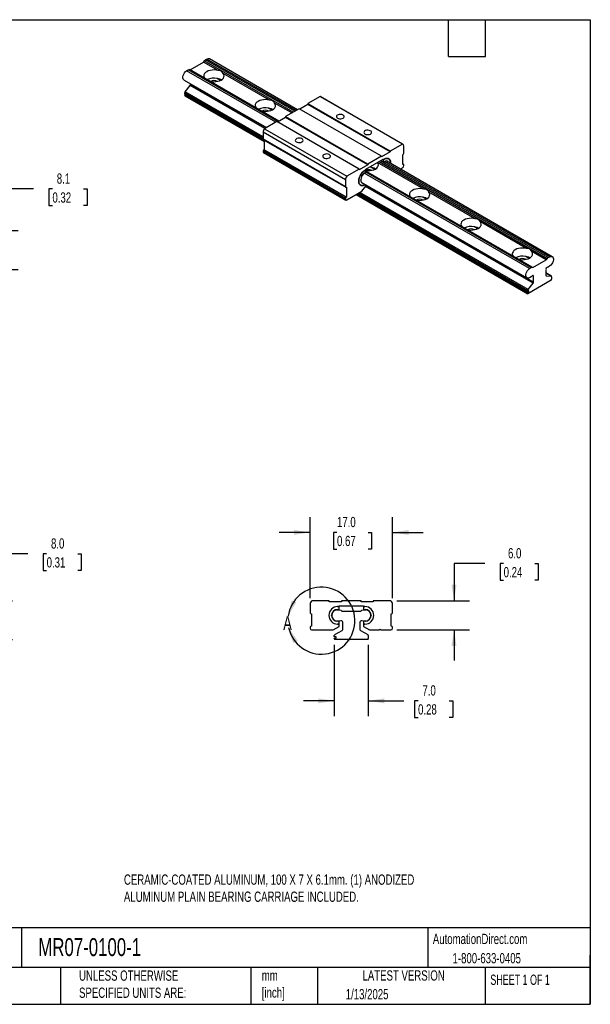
# Model space of a CAD drawing. Header units: millimetres. Extents: x 6 to 273, y 6 to 210.
# Tile 2 of 2: x 155 to 273, y 6 to 210. Entities that reach past the tile are written whole.
import ezdxf

# ---------------------------------------------------------------- set-up
doc = ezdxf.new("R2010")
doc.units = ezdxf.units.MM
doc.linetypes.add('SLD-Solid', pattern=[0])
doc.layers.add('DIMENSIONS', color=140, linetype='SLD-Solid', lineweight=25)
doc.layers.add('TEXT', color=140, linetype='SLD-Solid', lineweight=25)
doc.styles.add('SLDTEXTSTYLE0', font='TXT', dxfattribs={"width": 0.7})
doc.styles.add('SLDTEXTSTYLE1', font='TXT', dxfattribs={"width": 0.65})
doc.dimstyles.new('SLDDIMSTYLE0', dxfattribs={"dimtxt": 2.158008, "dimasz": 3.302, "dimexe": 0, "dimexo": 0.0625, "dimgap": 0.539502, "dimtad": 0, "dimtih": 1, "dimtoh": 1, "dimrnd": 1e-09, "dimzin": 4, "dimdsep": 46, "dimtxsty": 'SLDTEXTSTYLE0', "dimsah": 1, "dimcen": 0.09, "dimadec": 0, "dimazin": 1, "dimtfac": 1, "dimtofl": 0, "dimtmove": 0, "dimatfit": 3, "dimfxl": 0, "dimfrac": 2, "dimtolj": 1, "dimtzin": 12, "dimarcsym": 0})
doc.dimstyles.new('SLDDIMSTYLE1', dxfattribs={"dimtxt": 2.158008, "dimasz": 3.302, "dimexe": 0, "dimexo": 0.0625, "dimgap": 0.539502, "dimtad": 0, "dimtih": 1, "dimtoh": 1, "dimrnd": 1e-09, "dimzin": 12, "dimdsep": 46, "dimtxsty": 'SLDTEXTSTYLE0', "dimsah": 1, "dimcen": 0.09, "dimadec": 0, "dimazin": 3, "dimtfac": 1, "dimtmove": 0, "dimatfit": 0, "dimfxl": 0, "dimfrac": 2, "dimtolj": 1, "dimtzin": 12, "dimarcsym": 0})
doc.dimstyles.new('SLDDIMSTYLE2', dxfattribs={"dimtxt": 2.158008, "dimasz": 3.302, "dimexe": 0, "dimexo": 0.0625, "dimgap": 0.539502, "dimtad": 0, "dimtih": 1, "dimtoh": 1, "dimrnd": 1e-09, "dimzin": 4, "dimdsep": 46, "dimtxsty": 'SLDTEXTSTYLE0', "dimsah": 1, "dimcen": 0.09, "dimadec": 0, "dimazin": 1, "dimtfac": 1, "dimtmove": 0, "dimatfit": 0, "dimfxl": 0, "dimfrac": 2, "dimtolj": 1, "dimtzin": 12, "dimarcsym": 0})

# ---------------------------------------------------------------- blocks, each defined once
blk = doc.blocks.new('_D')
at = {"layer": 'DIMENSIONS'}
for p, q in [((157.04, 99.31), (150.69, 99.31)), ((150.69, 99.31), (150.69, 89.62)), ((160.93, 99.31), (160.21, 99.31)), ((160.21, 99.31), (160.21, 95.88)), ((167.34, 99.31), (168.07, 99.31)), ((168.07, 99.31), (168.07, 95.88)), ((160.21, 95.88), (160.93, 95.88)), ((168.07, 95.88), (167.34, 95.88)), ((121.81, 89.62), (153.87, 89.62)), ((150.69, 89.62), (150.69, 81.62)), ((140.62, 81.62), (153.87, 81.62))]:
    blk.add_line(p, q, dxfattribs=at)
for points in [[(150.69, 89.62), (150.18, 86.32), (151.2, 86.32)], [(150.69, 81.62), (151.2, 84.92), (150.18, 84.92)]]:
    blk.add_solid(points, dxfattribs=at)
at = {"layer": 'DIMENSIONS', "char_height": 2.117, "attachment_point": 1, "style": 'SLDTEXTSTYLE0'}
for s, insert in [('8.0', (161.83, 102.52)), ('0.31', (160.93, 98.61))]:
    blk.add_mtext(s, dxfattribs=dict(at, insert=insert))
blk = doc.blocks.new('_D_3')
at = {"layer": 'DIMENSIONS'}
for p, q in [((215.26, 90.17), (215.26, 106.91)), ((232.26, 90.17), (232.26, 106.91)), ((215.26, 103.74), (208.91, 103.74)), ((220.81, 103.74), (220.09, 103.74)), ((220.09, 103.74), (220.09, 100.31)), ((227.22, 103.74), (227.95, 103.74)), ((227.95, 103.74), (227.95, 100.31)), ((232.26, 103.74), (238.61, 103.74)), ((220.09, 100.31), (220.81, 100.31)), ((227.95, 100.31), (227.22, 100.31))]:
    blk.add_line(p, q, dxfattribs=at)
for points in [[(215.26, 103.74), (211.96, 104.24), (211.96, 103.23)], [(232.26, 103.74), (235.57, 103.23), (235.57, 104.24)]]:
    blk.add_solid(points, dxfattribs=at)
at = {"layer": 'DIMENSIONS', "char_height": 2.117, "attachment_point": 1, "style": 'SLDTEXTSTYLE0'}
for s, insert in [('17.0', (220.81, 106.95)), ('0.67', (220.81, 103.03))]:
    blk.add_mtext(s, dxfattribs=dict(at, insert=insert))
blk = doc.blocks.new('_D_4')
at = {"layer": 'DIMENSIONS'}
for p, q in [((251.3, 97.29), (244.95, 97.29)), ((244.95, 97.29), (244.95, 89.62)), ((255.18, 97.29), (254.46, 97.29)), ((254.46, 97.29), (254.46, 93.86)), ((261.6, 97.29), (262.32, 97.29)), ((262.32, 97.29), (262.32, 93.86)), ((254.46, 93.86), (255.18, 93.86)), ((262.32, 93.86), (261.6, 93.86)), ((233.17, 89.62), (248.12, 89.62)), ((233.15, 83.62), (248.12, 83.62)), ((244.95, 83.62), (244.95, 77.27))]:
    blk.add_line(p, q, dxfattribs=at)
for points in [[(244.95, 89.62), (245.45, 92.92), (244.44, 92.92)], [(244.95, 83.62), (244.44, 80.32), (245.45, 80.32)]]:
    blk.add_solid(points, dxfattribs=at)
at = {"layer": 'DIMENSIONS', "char_height": 2.117, "attachment_point": 1, "style": 'SLDTEXTSTYLE0'}
for s, insert in [('6.0', (256.08, 100.5)), ('0.24', (255.18, 96.59))]:
    blk.add_mtext(s, dxfattribs=dict(at, insert=insert))
blk = doc.blocks.new('_D_5')
at = {"layer": 'DIMENSIONS'}
for p, q in [((220.26, 80.55), (220.26, 65.8)), ((227.27, 80.55), (227.27, 65.8)), ((220.26, 68.98), (213.91, 68.98)), ((227.27, 68.98), (234.61, 68.98)), ((237.53, 68.98), (236.81, 68.98)), ((236.81, 68.98), (236.81, 65.55)), ((243.94, 68.98), (244.67, 68.98)), ((244.67, 68.98), (244.67, 65.55)), ((236.81, 65.55), (237.53, 65.55)), ((244.67, 65.55), (243.94, 65.55))]:
    blk.add_line(p, q, dxfattribs=at)
for points in [[(220.26, 68.98), (216.96, 69.48), (216.96, 68.47)], [(227.27, 68.98), (230.57, 68.47), (230.57, 69.48)]]:
    blk.add_solid(points, dxfattribs=at)
at = {"layer": 'DIMENSIONS', "char_height": 2.117, "attachment_point": 1, "style": 'SLDTEXTSTYLE0'}
for s, insert in [('7.0', (238.43, 72.19)), ('0.28', (237.53, 68.27))]:
    blk.add_mtext(s, dxfattribs=dict(at, insert=insert))
blk = doc.blocks.new('_D_7')
at = {"layer": 'DIMENSIONS'}
for p, q in [((158.23, 174.61), (151.88, 174.61)), ((151.88, 174.61), (151.88, 166.04)), ((162.12, 174.61), (161.39, 174.61)), ((161.39, 174.61), (161.39, 171.18)), ((168.53, 174.61), (169.26, 174.61)), ((169.26, 174.61), (169.26, 171.18)), ((161.39, 171.18), (162.12, 171.18)), ((169.26, 171.18), (168.53, 171.18)), ((140.62, 166.04), (155.05, 166.04)), ((140.62, 157.99), (155.05, 157.99)), ((151.88, 157.99), (151.88, 151.64))]:
    blk.add_line(p, q, dxfattribs=at)
for points in [[(151.88, 166.04), (152.39, 169.34), (151.37, 169.34)], [(151.88, 157.99), (151.37, 154.68), (152.39, 154.68)]]:
    blk.add_solid(points, dxfattribs=at)
at = {"layer": 'DIMENSIONS', "char_height": 2.117, "attachment_point": 1, "style": 'SLDTEXTSTYLE0'}
for s, insert in [('8.1', (163.02, 177.82)), ('0.32', (162.12, 173.91))]:
    blk.add_mtext(s, dxfattribs=dict(at, insert=insert))

msp = doc.modelspace()

# ---------------------------------------------------------------- linework, layer by layer
for p, q in [((193.414, 201.048), (193.682, 201.286)), ((193.682, 201.286), (193.978, 201.429)), ((212.095, 190.656), (193.682, 201.286)), ((212.367, 190.814), (193.978, 201.429)), ((212.644, 190.973), (194.492, 201.451)), ((189.794, 199.013), (190.09, 199.212)), ((190.09, 199.212), (190.358, 199.284)), ((208.65, 188.498), (190.09, 199.212)), ((208.846, 188.611), (190.358, 199.284)), ((190.502, 199.201), (193.27, 200.799)), ((193.27, 200.799), (193.414, 201.048)), ((196.268, 199.068), (193.27, 200.799)), ((211.755, 190.46), (193.414, 201.048)), ((208.182, 188.398), (189.794, 199.013)), ((196.778, 197.034), (196.107, 197.422)), ((206.875, 192.945), (197.343, 198.448)), ((189.28, 197.102), (206.27, 187.294)), ((189.497, 194.678), (190.539, 195.974)), ((205.923, 187.093), (190.539, 195.974)), ((190.629, 196.205), (190.629, 196.323)), ((206.168, 187.235), (190.629, 196.205)), ((189.407, 194.255), (189.407, 194.447)), ((205.585, 185.107), (189.407, 194.447)), ((205.585, 184.916), (189.407, 194.255)), ((189.407, 194.048), (189.587, 194.152)), ((205.765, 184.605), (189.407, 194.048)), ((189.407, 193.944), (189.407, 194.048)), ((205.765, 184.501), (189.407, 193.944)), ((189.46, 193.828), (205.765, 184.415)), ((205.585, 185.391), (189.497, 194.678)), ((217.35, 193.69), (214.806, 192.221)), ((234.32, 183.893), (217.35, 193.69)), ((234.392, 183.863), (217.422, 193.66)), ((207.385, 190.911), (206.713, 191.298)), ((211.468, 190.294), (207.95, 192.325)), ((213.006, 191.182), (210.185, 189.553)), ((229.977, 181.386), (213.006, 191.182)), ((214.804, 192.05), (213.154, 191.097)), ((231.775, 182.398), (214.804, 192.195)), ((214.804, 192.195), (214.804, 192.05)), ((231.775, 182.253), (214.804, 192.05)), ((214.806, 192.221), (231.776, 182.424)), ((210.183, 189.382), (208.533, 188.43)), ((227.154, 179.731), (210.183, 189.528)), ((210.183, 189.528), (210.183, 189.382)), ((227.154, 179.586), (210.183, 189.382)), ((210.185, 189.553), (227.155, 179.757)), ((208.385, 188.515), (205.841, 187.046)), ((205.841, 187.046), (222.812, 177.249)), ((225.356, 178.718), (208.385, 188.515)), ((222.556, 176.516), (205.585, 186.313)), ((205.585, 186.313), (205.585, 184.862)), ((222.556, 175.065), (205.585, 184.862)), ((205.627, 184.769), (222.598, 174.972)), ((205.765, 184.689), (205.765, 182.725)), ((234.32, 183.893), (231.776, 182.424)), ((234.576, 182.004), (234.576, 183.456)), ((222.556, 172.659), (205.585, 182.456)), ((205.585, 182.456), (205.585, 182.311)), ((222.556, 172.514), (205.585, 182.311)), ((205.664, 182.136), (222.635, 172.339)), ((205.765, 182.725), (205.729, 182.705)), ((222.699, 172.908), (205.729, 182.705)), ((222.735, 172.928), (205.765, 182.725)), ((229.977, 181.386), (227.155, 179.757)), ((231.775, 182.253), (229.979, 181.216)), ((229.979, 181.216), (229.979, 181.362)), ((231.775, 182.398), (231.775, 182.253)), ((234.397, 181.735), (234.433, 181.755)), ((234.397, 179.661), (234.397, 181.735)), ((227.154, 179.586), (225.358, 178.549)), ((226.77, 178.669), (230.362, 180.743)), ((227.154, 179.731), (227.154, 179.586)), ((227.926, 179.052), (227.529, 179.107)), ((228.598, 178.665), (227.926, 179.052)), ((227.979, 179.049), (228.623, 178.677)), ((228.623, 178.677), (227.979, 179.049)), ((238.695, 174.576), (229.187, 180.065)), ((264.125, 160.228), (229.475, 180.231)), ((264.393, 160.465), (229.815, 180.427)), ((230.362, 180.152), (229.851, 180.448)), ((230.362, 180.639), (230.272, 180.691)), ((230.272, 180.691), (230.362, 180.639)), ((230.56, 180.753), (230.362, 180.639)), ((230.362, 180.639), (230.56, 180.753)), ((230.362, 180.743), (230.362, 180.639)), ((230.362, 180.639), (230.362, 180.152)), ((230.362, 180.152), (230.596, 180.287)), ((264.689, 160.609), (230.598, 180.289)), ((265.203, 160.631), (230.956, 180.402)), ((233.857, 178.727), (234.307, 178.986)), ((234.534, 179.691), (234.397, 179.771)), ((234.433, 179.681), (234.397, 179.702)), ((234.433, 179.681), (234.397, 179.661)), ((234.576, 179.453), (234.576, 179.598)), ((225.356, 178.718), (222.812, 177.249)), ((225.358, 178.549), (225.358, 178.694)), ((260.504, 158.193), (226.421, 177.868)), ((226.537, 177.944), (226.77, 178.079)), ((226.77, 178.566), (226.572, 178.452)), ((226.572, 178.452), (226.77, 178.566)), ((260.801, 158.392), (226.734, 178.058)), ((226.77, 178.566), (226.77, 178.669)), ((226.77, 178.079), (226.77, 178.566)), ((261.069, 158.464), (226.77, 178.264)), ((222.556, 176.516), (222.556, 175.065)), ((222.699, 174.982), (222.735, 175.002)), ((222.735, 175.002), (222.735, 172.928)), ((225.696, 176.437), (225.696, 176.489)), ((225.813, 176.012), (259.99, 156.282)), ((225.899, 174.133), (226.77, 175.216)), ((226.572, 175.486), (226.648, 175.53)), ((226.648, 175.53), (226.572, 175.486)), ((261.25, 155.154), (226.683, 175.108)), ((226.77, 175.216), (226.77, 175.459)), ((261.339, 155.385), (226.77, 175.342)), ((222.735, 172.928), (222.699, 172.908)), ((222.825, 172.358), (225.899, 174.133)), ((224.738, 173.462), (260.171, 153.008)), ((260.118, 153.124), (224.812, 173.505)), ((260.118, 153.228), (224.902, 173.557)), ((260.118, 153.435), (225.082, 173.661)), ((260.118, 153.626), (225.248, 173.757)), ((260.208, 153.858), (225.493, 173.898)), ((239.205, 172.542), (238.533, 172.929)), ((249.301, 168.453), (239.77, 173.956)), ((222.556, 172.659), (222.556, 172.514)), ((249.811, 166.418), (249.14, 166.806)), ((259.908, 162.33), (250.376, 167.833)), ((260.418, 160.295), (259.746, 160.683)), ((263.981, 159.979), (260.983, 161.71)), ((264.393, 160.465), (264.689, 160.609)), ((261.212, 158.381), (263.981, 159.979)), ((263.981, 159.979), (264.125, 160.228)), ((264.125, 160.228), (264.393, 160.465)), ((264.689, 158.72), (264.339, 158.485)), ((260.504, 158.193), (260.801, 158.392)), ((260.854, 156.473), (260.504, 156.304)), ((260.801, 158.392), (261.069, 158.464)), ((261.068, 156.663), (260.854, 156.473)), ((261.069, 158.464), (261.212, 158.381)), ((261.339, 156.579), (261.124, 156.703)), ((261.339, 155.385), (261.339, 156.579)), ((263.854, 158.03), (263.854, 156.837)), ((265.023, 156.604), (263.854, 157.279)), ((264.985, 156.616), (263.854, 157.269)), ((263.944, 156.709), (263.878, 156.747)), ((263.944, 156.709), (264.985, 156.616)), ((264.339, 158.485), (264.125, 158.428)), ((265.075, 156.488), (265.075, 155.985)), ((265.008, 155.786), (260.185, 153.001)), ((260.208, 153.858), (261.25, 155.154)), ((260.118, 153.435), (260.118, 153.626)), ((260.388, 153.59), (260.118, 153.435)), ((260.118, 153.228), (260.388, 153.383)), ((260.118, 153.124), (260.118, 153.228)), ((260.388, 153.383), (260.208, 153.487)), ((260.388, 153.383), (260.388, 153.59)), ((219.225, 89.619), (215.627, 89.619)), ((219.227, 89.411), (219.227, 89.589)), ((221.767, 89.411), (219.227, 89.411)), ((221.767, 89.589), (221.767, 89.411)), ((225.76, 89.619), (221.769, 89.619)), ((225.762, 89.411), (225.762, 89.589)), ((228.302, 89.411), (225.762, 89.411)), ((228.302, 89.589), (228.302, 89.411)), ((231.902, 89.619), (228.305, 89.619)), ((215.265, 88.903), (215.265, 87.125)), ((220.806, 87.752), (221.225, 87.786)), ((220.895, 87.837), (221.225, 87.837)), ((221.225, 88.433), (220.945, 88.433)), ((220.945, 88.433), (221.225, 88.433)), ((221.225, 88.56), (226.305, 88.56)), ((221.225, 88.433), (221.225, 88.56)), ((221.225, 87.837), (221.225, 88.433)), ((221.225, 87.786), (221.604, 87.684)), ((221.604, 87.684), (221.807, 87.481)), ((221.807, 87.481), (225.722, 87.481)), ((225.722, 87.481), (225.926, 87.684)), ((225.926, 87.684), (226.305, 87.786)), ((226.305, 88.56), (226.305, 88.433)), ((226.584, 88.433), (226.305, 88.433)), ((226.305, 88.433), (226.305, 87.837)), ((226.305, 88.433), (226.584, 88.433)), ((226.305, 87.837), (226.635, 87.837)), ((226.305, 87.786), (226.724, 87.752)), ((232.265, 87.125), (232.265, 88.903)), ((215.468, 86.922), (215.519, 86.922)), ((215.519, 86.922), (215.519, 84.382)), ((219.706, 86.585), (219.706, 86.649)), ((221.301, 85.398), (220.806, 85.438)), ((221.225, 85.397), (220.895, 85.397)), ((221.225, 84.801), (221.225, 85.397)), ((221.603, 85.479), (221.301, 85.398)), ((226.229, 85.398), (225.926, 85.479)), ((226.724, 85.438), (226.229, 85.398)), ((226.305, 85.397), (226.305, 84.801)), ((226.635, 85.397), (226.305, 85.397)), ((227.823, 86.649), (227.823, 86.585)), ((232.011, 86.922), (232.062, 86.922)), ((232.011, 84.382), (232.011, 86.922)), ((215.265, 84.179), (215.265, 84.001)), ((215.519, 84.382), (215.468, 84.382)), ((215.646, 83.62), (219.993, 83.62)), ((219.993, 83.62), (221.225, 84.331)), ((220.387, 82.652), (221.86, 83.503)), ((220.945, 84.801), (221.225, 84.801)), ((221.225, 84.801), (220.945, 84.801)), ((221.225, 84.331), (221.225, 84.801)), ((221.987, 83.723), (221.987, 85.185)), ((225.543, 85.185), (225.543, 83.723)), ((225.67, 83.503), (227.143, 82.652)), ((226.305, 84.801), (226.305, 84.331)), ((226.305, 84.801), (226.584, 84.801)), ((226.584, 84.801), (226.305, 84.801)), ((226.305, 84.331), (227.537, 83.62)), ((227.537, 83.62), (229.598, 83.62)), ((229.598, 83.62), (229.725, 83.747)), ((229.725, 83.747), (229.852, 83.62)), ((229.852, 83.62), (231.884, 83.62)), ((232.062, 84.382), (232.011, 84.382)), ((232.265, 84.001), (232.265, 84.179)), ((220.26, 82.198), (220.26, 82.432)), ((220.641, 82.198), (220.26, 82.198)), ((220.26, 81.817), (220.26, 81.944)), ((220.26, 81.944), (220.641, 81.944)), ((227.176, 81.619), (220.354, 81.619)), ((220.641, 81.944), (220.641, 82.198)), ((227.27, 82.432), (227.27, 81.817))]:
    msp.add_line(p, q)
at = {"flags": 128}
for points in [[(196.268, 199.068), (195.869, 199.143), (195.453, 199.171), (195.035, 199.151), (194.632, 199.083), (194.261, 198.97), (193.937, 198.816), (193.671, 198.629), (193.475, 198.415), (193.357, 198.182), (193.322, 197.941), (193.37, 197.7), (193.5, 197.47)], [(189.28, 197.102), (189.22, 197.144), (189.106, 197.297), (189.047, 197.51), (189.047, 197.766), (189.106, 198.046), (189.22, 198.332), (189.381, 198.601), (189.577, 198.833), (189.794, 199.013)], [(194.575, 196.85), (194.974, 196.775), (195.39, 196.747), (195.808, 196.767), (196.211, 196.836), (196.582, 196.949), (196.906, 197.102), (197.172, 197.289), (197.368, 197.504), (197.486, 197.736), (197.521, 197.977), (197.473, 198.218), (197.343, 198.448)], [(206.875, 192.945), (206.476, 193.02), (206.059, 193.048), (205.641, 193.028), (205.239, 192.959), (204.868, 192.847), (204.543, 192.693), (204.278, 192.506), (204.082, 192.292), (203.964, 192.059), (203.928, 191.818), (203.976, 191.577), (204.106, 191.347)], [(217.422, 193.66), (217.406, 193.668), (217.35, 193.69)], [(205.181, 190.727), (205.58, 190.652), (205.997, 190.624), (206.415, 190.644), (206.817, 190.713), (207.188, 190.826), (207.513, 190.979), (207.779, 191.166), (207.974, 191.38), (208.092, 191.613), (208.128, 191.854), (208.08, 192.095), (207.95, 192.325)], [(222.062, 189.224), (222.215, 189.348), (222.29, 189.494), (222.279, 189.646), (222.183, 189.787), (222.013, 189.903), (221.787, 189.981), (221.529, 190.012), (221.268, 189.994), (221.031, 189.927), (220.845, 189.819), (220.729, 189.683), (220.697, 189.532), (220.751, 189.383), (220.886, 189.252), (221.087, 189.154), (221.332, 189.099), (221.595, 189.093), (221.847, 189.136), (222.062, 189.224)], [(213.576, 184.326), (213.73, 184.45), (213.805, 184.595), (213.794, 184.747), (213.698, 184.889), (213.528, 185.005), (213.302, 185.083), (213.044, 185.114), (212.783, 185.095), (212.546, 185.028), (212.36, 184.921), (212.244, 184.784), (212.211, 184.633), (212.266, 184.485), (212.4, 184.354), (212.601, 184.256), (212.847, 184.201), (213.11, 184.194), (213.362, 184.238), (213.576, 184.326)], [(227.719, 185.959), (227.872, 186.082), (227.947, 186.228), (227.936, 186.38), (227.84, 186.522), (227.67, 186.638), (227.444, 186.716), (227.186, 186.747), (226.925, 186.728), (226.688, 186.661), (226.502, 186.554), (226.386, 186.417), (226.354, 186.266), (226.408, 186.117), (226.542, 185.987), (226.743, 185.889), (226.989, 185.833), (227.252, 185.827), (227.504, 185.87), (227.719, 185.959)], [(219.233, 181.06), (219.386, 181.184), (219.461, 181.33), (219.451, 181.482), (219.355, 181.623), (219.185, 181.739), (218.958, 181.817), (218.701, 181.848), (218.439, 181.83), (218.203, 181.763), (218.017, 181.655), (217.901, 181.519), (217.868, 181.368), (217.922, 181.219), (218.057, 181.088), (218.258, 180.99), (218.503, 180.935), (218.767, 180.929), (219.019, 180.972), (219.233, 181.06)], [(231.84, 179.891), (231.844, 180.012), (231.812, 180.323), (231.717, 180.582), (231.564, 180.775), (231.36, 180.892), (231.117, 180.928), (230.845, 180.881), (230.56, 180.753)], [(230.56, 180.753), (230.845, 180.881), (231.117, 180.928), (231.36, 180.892), (231.564, 180.775), (231.717, 180.582), (231.812, 180.323), (231.844, 180.012), (231.84, 179.891)], [(226.77, 178.409), (226.793, 178.405), (227.21, 178.378), (227.628, 178.398), (228.03, 178.466), (228.401, 178.579), (228.726, 178.733), (228.992, 178.92), (229.187, 179.134), (229.305, 179.367), (229.341, 179.608), (229.293, 179.849), (229.163, 180.079)], [(226.572, 178.452), (226.287, 178.249), (226.015, 177.983), (225.772, 177.666), (225.568, 177.314), (225.415, 176.944), (225.32, 176.576), (225.288, 176.227), (225.32, 175.916), (225.415, 175.657), (225.568, 175.465), (225.772, 175.347), (226.015, 175.311), (226.287, 175.358), (226.572, 175.486)], [(226.572, 175.486), (226.287, 175.358), (226.015, 175.311), (225.772, 175.347), (225.568, 175.465), (225.415, 175.657), (225.32, 175.916), (225.288, 176.227), (225.32, 176.576), (225.415, 176.944), (225.568, 177.314), (225.772, 177.666), (226.015, 177.983), (226.287, 178.249), (226.572, 178.452)], [(238.695, 174.576), (238.296, 174.651), (237.879, 174.679), (237.461, 174.658), (237.059, 174.59), (236.688, 174.477), (236.363, 174.324), (236.097, 174.137), (235.902, 173.922), (235.784, 173.69), (235.748, 173.449), (235.796, 173.208), (235.926, 172.978)], [(237.001, 172.357), (237.4, 172.282), (237.817, 172.255), (238.235, 172.275), (238.637, 172.343), (239.008, 172.456), (239.333, 172.61), (239.598, 172.797), (239.794, 173.011), (239.912, 173.244), (239.948, 173.485), (239.9, 173.725), (239.77, 173.956)], [(249.301, 168.453), (248.902, 168.528), (248.486, 168.556), (248.068, 168.535), (247.665, 168.467), (247.294, 168.354), (246.97, 168.201), (246.704, 168.014), (246.508, 167.799), (246.39, 167.567), (246.355, 167.326), (246.403, 167.085), (246.533, 166.855)], [(247.608, 166.234), (248.007, 166.159), (248.423, 166.132), (248.841, 166.152), (249.244, 166.22), (249.615, 166.333), (249.939, 166.487), (250.205, 166.674), (250.401, 166.888), (250.519, 167.121), (250.554, 167.362), (250.506, 167.602), (250.376, 167.833)], [(259.908, 162.33), (259.509, 162.405), (259.092, 162.433), (258.674, 162.412), (258.272, 162.344), (257.901, 162.231), (257.576, 162.078), (257.311, 161.89), (257.115, 161.676), (256.997, 161.444), (256.961, 161.203), (257.009, 160.962), (257.139, 160.732)], [(258.214, 160.111), (258.613, 160.036), (259.03, 160.009), (259.448, 160.029), (259.85, 160.097), (260.221, 160.21), (260.546, 160.363), (260.812, 160.551), (261.007, 160.765), (261.125, 160.998), (261.161, 161.239), (261.113, 161.479), (260.983, 161.71)], [(264.689, 160.609), (264.906, 160.679), (265.101, 160.672), (265.262, 160.589), (265.377, 160.436), (265.436, 160.223), (265.436, 159.967), (265.377, 159.687), (265.262, 159.401), (265.101, 159.132), (264.906, 158.9), (264.689, 158.72)], [(260.504, 156.304), (260.288, 156.234), (260.092, 156.241), (259.931, 156.324), (259.817, 156.477), (259.757, 156.689), (259.757, 156.945), (259.817, 157.226), (259.931, 157.511), (260.092, 157.78), (260.288, 158.013), (260.504, 158.193)], [(261.339, 156.579), (261.334, 156.632), (261.317, 156.676), (261.29, 156.709), (261.255, 156.728), (261.213, 156.733), (261.166, 156.723), (261.117, 156.699), (261.068, 156.663)]]:
    msp.add_lwpolyline(points, dxfattribs=at)
for centre, radius, start, end in [((194.256, 200.972), 0.535, 63.72102, 121.24175), ((195.418, 194.256), 3.24, 77.73861, 115.72359), ((190.239, 196.223), 0.39, 320.22793, 357.36071), ((195.422, 195.102), 1.871, 66.88798, 113.11202), ((189.797, 194.429), 0.39, 140.22793, 177.36071), ((189.532, 193.93), 0.125, 173.64705, 235.04077), ((206.025, 188.133), 3.24, 77.73861, 115.72359), ((215.017, 192.195), 0.213, 172.92177, 179.87483), ((206.028, 188.979), 1.871, 66.88798, 113.11202), ((210.396, 189.527), 0.213, 172.92177, 179.87483), ((206.92, 186.258), 1.336, 143.8343, 177.61388), ((205.682, 184.849), 0.0974, 172.74417, 235.94365), ((234.171, 183.512), 0.41, 352.19094, 68.59819), ((205.766, 182.287), 0.183, 172.74417, 235.94365), ((205.897, 182.442), 0.312, 122.60548, 177.39452), ((229.808, 181.362), 0.17, 359.84323, 7.92303), ((231.988, 182.398), 0.213, 172.92177, 179.87483), ((234.265, 182.018), 0.312, 302.60548, 357.39452), ((227.367, 179.73), 0.213, 172.92177, 179.87483), ((230.924, 179.892), 0.514, 32.95798, 129.67294), ((233.992, 179.48), 0.586, 302.60548, 357.39452), ((234.489, 179.612), 0.0887, 350.78596, 129.20329), ((223.891, 176.461), 1.336, 143.8343, 177.61388), ((225.187, 178.694), 0.17, 359.84323, 7.92303), ((227.52, 176.406), 1.826, 122.60548, 177.39452), ((227.239, 176.686), 1.916, 67.36988, 104.16062), ((222.643, 175.05), 0.0887, 170.78596, 309.20329), ((226.211, 176.352), 0.522, 170.62022, 258.8622), ((222.868, 172.645), 0.312, 122.60548, 177.39452), ((237.845, 169.763), 3.24, 77.73861, 115.72359), ((222.72, 172.487), 0.166, 170.78596, 309.20329), ((237.848, 170.61), 1.871, 66.88798, 113.11202), ((248.451, 163.64), 3.24, 77.73861, 115.72359), ((248.455, 164.487), 1.871, 66.88798, 113.11202), ((259.058, 157.517), 3.24, 77.73861, 115.72359), ((259.061, 158.364), 1.871, 66.88798, 113.11202), ((263.964, 156.819), 0.112, 170.74812, 259.45322), ((264.295, 158.02), 0.442, 112.66417, 178.64196), ((264.965, 156.506), 0.112, 350.74812, 79.45322), ((260.95, 155.403), 0.39, 320.22793, 357.36071), ((264.698, 156), 0.378, 325.33638, 357.73491), ((260.237, 153.109), 0.12, 172.84294, 244.19545), ((260.508, 153.608), 0.39, 140.22793, 177.36071), ((216.154, 88.903), 0.889, 126.32071, 180), ((219.024, 89.589), 0.203, 0, 8.62693), ((221.97, 89.589), 0.203, 171.37307, 180), ((225.559, 89.589), 0.203, 0, 8.62693), ((228.506, 89.589), 0.203, 171.37307, 180), ((231.376, 88.903), 0.889, 0, 53.67929), ((220.945, 86.617), 1.816, 90, 270), ((220.945, 86.617), 1.816, 90, 270), ((220.895, 86.649), 1.188, 90, 180), ((220.899, 86.595), 1.161, 94.63546, 265.36454), ((226.584, 86.617), 1.816, 270, 90), ((226.584, 86.617), 1.816, 270, 90), ((226.635, 86.649), 1.188, 0, 90), ((226.63, 86.595), 1.161, 274.63546, 85.36454), ((215.468, 87.125), 0.203, 180, 270), ((220.895, 86.585), 1.188, 180, 270), ((221.682, 85.185), 0.305, 0, 105), ((225.848, 85.185), 0.305, 75, 180), ((226.635, 86.585), 1.188, 270, 0), ((232.062, 87.125), 0.203, 270, 0), ((215.468, 84.179), 0.203, 90, 180), ((215.646, 84.001), 0.381, 180, 270), ((221.733, 83.723), 0.254, 300, 0), ((225.797, 83.723), 0.254, 180, 240), ((231.884, 84.001), 0.381, 270, 0), ((232.062, 84.179), 0.203, 0, 90), ((220.514, 82.432), 0.254, 120, 180), ((220.514, 81.817), 0.254, 180, 231.06303), ((227.016, 82.432), 0.254, 0, 60), ((227.016, 81.817), 0.254, 308.93697, 0)]:
    msp.add_arc(centre, radius, start, end)
for centre in [(195.422, 196.361), (206.028, 190.238), (237.848, 171.868), (248.455, 165.745), (259.061, 159.622)]:
    msp.add_ellipse(centre, major_axis=(1.485, 2.572), ratio=0.5773346, start_param=5.9128787, end_param=6.6535732)
for points in [[(196.107, 197.422), (196.192, 197.42), (196.461, 197.414), (196.775, 197.288), (196.925, 197.168), (196.955, 197.144)], [(206.713, 191.298), (206.799, 191.297), (207.068, 191.29), (207.382, 191.165), (207.531, 191.045), (207.561, 191.021)], [(227.926, 179.052), (228.012, 179.05), (228.281, 179.044), (228.595, 178.919), (228.745, 178.799), (228.774, 178.775)], [(238.533, 172.929), (238.619, 172.927), (238.888, 172.921), (239.202, 172.796), (239.351, 172.676), (239.381, 172.652)], [(249.14, 166.806), (249.225, 166.804), (249.494, 166.798), (249.808, 166.673), (249.958, 166.553), (249.988, 166.529)], [(259.746, 160.683), (259.832, 160.681), (260.101, 160.675), (260.415, 160.55), (260.564, 160.43), (260.594, 160.406)]]:
    msp.add_open_spline(points, degree=3, knots=[0, 0, 0, 0, 0.2727217, 0.8555577, 1, 1, 1, 1])
at = {"layer": 'TEXT'}
for p, q in [((6.35, 209.55), (273.05, 209.55)), ((243.84, 201.93), (243.84, 209.55)), ((251.46, 201.93), (251.46, 209.55)), ((273.05, 209.55), (273.05, 6.35)), ((243.84, 201.93), (251.46, 201.93)), ((273.05, 22.126), (6.35, 22.126)), ((155.759, 22.126), (155.759, 13.97)), ((239.575, 22.126), (239.575, 13.97)), ((273.05, 6.35), (273.05, 16.51)), ((273.05, 13.97), (6.35, 13.97)), ((163.78, 13.97), (163.78, 6.35)), ((203.024, 13.97), (203.024, 6.35)), ((216.812, 13.97), (216.812, 6.35)), ((251.349, 13.97), (251.349, 6.35)), ((6.35, 6.35), (273.05, 6.35))]:
    msp.add_line(p, q, dxfattribs=at)
msp.add_arc((217.589, 85.52), 6.915, 191.70137, 172.34787, dxfattribs=at)
for points in [[(210.736, 86.441), (212.398, 89.339), (211.45, 89.704)], [(210.818, 84.118), (211.761, 80.912), (212.68, 81.344)]]:
    msp.add_solid(points, dxfattribs=at)

# ---------------------------------------------------------------- texts
for s, insert, char_height, attachment_point, style in [('A', (209.726, 86.441), 2.822, 1, 'SLDTEXTSTYLE0'), ('CERAMIC-COATED ALUMINUM, 100 X 7 X 6.1mm. (1) ANODIZED ^JALUMINUM PLAIN BEARING CARRIAGE INCLUDED.', (176.867, 33.144), 2.11667, 1, 'SLDTEXTSTYLE0'), ('AutomationDirect.com', (240.577, 20.902), 2.11667, 1, 'SLDTEXTSTYLE0'), ('MR07-0100-1', (159.208, 20.011), 3.70417, 1, 'SLDTEXTSTYLE0'), ('1-800-633-0405', (244.644, 16.924), 2.11667, 1, 'SLDTEXTSTYLE0'), ('UNLESS OTHERWISE ^JSPECIFIED UNITS ARE:', (167.608, 13.331), 2.11667, 1, 'SLDTEXTSTYLE0'), ('mm^J[inch]', (205.299, 13.36), 2.1167, 1, 'SLDTEXTSTYLE0'), ('LATEST VERSION', (234.552, 13.364), 2.11667, 2, 'SLDTEXTSTYLE0'), ('SHEET 1 OF 1', (252.441, 12.483), 2.11667, 1, 'SLDTEXTSTYLE1'), ('1/13/2025', (222.613, 9.503), 2.1167, 1, 'SLDTEXTSTYLE0')]:
    msp.add_mtext(s, dxfattribs=dict(at, insert=insert, char_height=char_height, attachment_point=attachment_point, style=style))

# ---------------------------------------------------------------- dimensions: what is measured, and where the dimension line sits
at = {"layer": 'DIMENSIONS'}
for base, p1, p2, dimstyle, picture, middle in [((151.878, 157.986), (139.349, 166.038), (139.349, 157.986), 'SLDDIMSTYLE1', '_D_7', (151.878, 174.611)), ((150.693, 81.619), (120.541, 89.619), (139.349, 81.619), 'SLDDIMSTYLE0', '_D', (150.693, 99.31)), ((244.945, 89.619), (231.884, 83.62), (231.902, 89.619), 'SLDDIMSTYLE2', '_D_4', (244.945, 97.29))]:
    dim = msp.add_linear_dim(base=base, p1=p1, p2=p2, angle=90, dimstyle=dimstyle, dxfattribs=at)
    dim.commit()
    dim.dimension.update_dxf_attribs({"geometry": picture, "text_midpoint": middle, "dimtype": 160})
for base, p1, p2, picture, middle in [((215.265, 103.736), (232.265, 88.903), (215.265, 88.903), '_D_3', (224.017, 103.736)), ((227.27, 68.975), (220.26, 81.817), (227.27, 81.817), '_D_5', (240.737, 68.975))]:
    dim = msp.add_linear_dim(base=base, p1=p1, p2=p2, dimstyle='SLDDIMSTYLE2', dxfattribs=at)
    dim.commit()
    dim.dimension.update_dxf_attribs({"geometry": picture, "text_midpoint": middle, "dimtype": 160})

doc.saveas('drawing.dxf')
